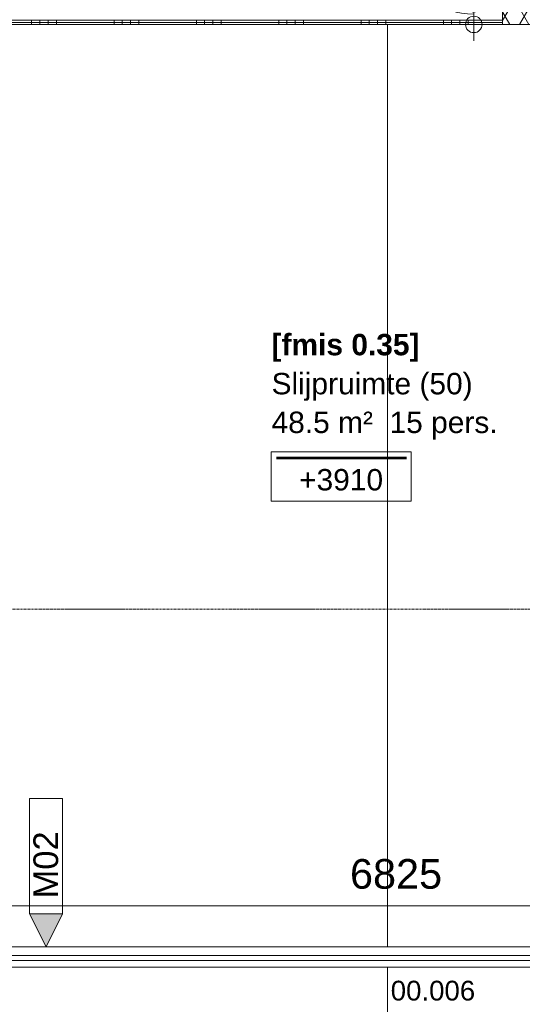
# Model space of a CAD drawing. Header units: millimetres. Extents: x 522 to 75900, y -25803 to 58941.
# Tile 111 of 134: x 46243 to 49294, y 20200 to 26179. Entities that reach past the tile are written whole.
import ezdxf

# ---------------------------------------------------------------- set-up
doc = ezdxf.new("R2010")
doc.units = ezdxf.units.MM
doc.linetypes.add('Dot', pattern=[4.7625, 0, -4.7625])
doc.linetypes.add('Grid Line', pattern=[22.225, 12.7, -3.175, 3.175, -3.175])
for name, color, linetype, lineweight in [('00_Algemeen', 7, 'Dot', 9), ('00_Algemeen-100', 7, 'Continuous', 9), ('22_Metselwerk', 7, 'Continuous', 9), ('30_Kozijnen-ramen-deuren', 7, 'Continuous', 9), ('34_Beglazing', 7, 'Continuous', 18), ('42_Dekvloeren en vloersystemen', 7, 'Continuous', 9)]:
    doc.layers.add(name, color=color, linetype=linetype, lineweight=lineweight)
doc.styles.add('Arial', font='arial.ttf', dxfattribs={"height": 180})
doc.styles.add('Arial_1', font='arial.ttf', dxfattribs={"height": 130})
doc.styles.add('Arial_3', font='arial.ttf', dxfattribs={"height": 150})
doc.styles.add('Arial_4', font='arial.ttf', dxfattribs={"height": 120})
doc.styles.add('Arial_B', font='arialbd.ttf', dxfattribs={"height": 130})
doc.dimstyles.new('1_8mm_continuous_mm_zwart_2', dxfattribs={"dimscale": 304.8, "dimtxt": 183.646692, "dimasz": 0.328084, "dimexe": 0.328084, "dimexo": 0.0625, "dimgap": 0.164042, "dimtad": 1, "dimdec": 0, "dimzin": 0, "dimdsep": 46, "dimtxsty": 'Arial', "dimblk1": 'DOTBLANK', "dimblk2": 'DOTBLANK', "dimsah": 1, "dimcen": 0.09, "dimdle": 0.328084, "dimazin": 0, "dimtfac": 1, "dimtdec": 4, "dimtix": 1, "dimtmove": 1, "dimatfit": 3, "dimfxl": 0.328084, "dimfxlon": 1, "dimtvp": 1, "dimtolj": 1, "dimtzin": 0, "dimarcsym": 2})
doc.dimstyles.new('1_8mm_continuous_mm_zwart_3', dxfattribs={"dimscale": 304.8, "dimtxt": 183.646692, "dimasz": 0.328084, "dimexe": 0.328084, "dimexo": 0.0625, "dimgap": 0.164042, "dimtad": 1, "dimdec": 0, "dimzin": 0, "dimdsep": 46, "dimtxsty": 'Arial', "dimblk1": 'DOTBLANK', "dimblk2": 'DOTBLANK', "dimsah": 1, "dimcen": 0.09, "dimdle": 0.328084, "dimazin": 0, "dimtfac": 1, "dimtdec": 4, "dimtix": 1, "dimtmove": 0, "dimatfit": 3, "dimfxl": 0.328084, "dimfxlon": 1, "dimtvp": 1, "dimtolj": 1, "dimtzin": 0, "dimarcsym": 2})
pattern_1 = [(90, (46815, 26150), (-500, -1e-11), []), (90, (46865, 26150), (-500, -1e-11), []), (90, (46915, 26150), (-500, -1e-11), []), (90, (46965, 26150), (-500, -1e-11), [])]

# ---------------------------------------------------------------- blocks, each defined once
blk = doc.blocks.new('32_QS - 26_47_6825 x 1300mm-8760805-100 - Plattegrond - Begane grond')
at = {"layer": '34_Beglazing'}
for p, q in [((867.85, 8.7), (-5919.05, 8.7)), ((-5919.05, -22.25), (867.85, -22.25))]:
    blk.add_line(p, q, dxfattribs=at)
blk = doc.blocks.new('00_TAG_ROOM_roomtag2 - 5_ volledig met plafondhoogte-11202087-100 - Plattegrond - Begane grond')
at = {"layer": '00_Algemeen', "linetype": 'Continuous'}
for p, q in [((0, -5.7), (0, -2.7)), ((0, -2.7), (8.5, -2.7)), ((8.5, -2.7), (8.5, -5.7)), ((0.322, -3.01), (8.215, -3.01)), ((0.322, -3.033), (8.215, -3.033)), ((0.322, -3.061), (8.215, -3.061)), ((0.322, -3.095), (8.215, -3.095)), ((0.322, -3.123), (8.215, -3.123)), ((8.5, -5.7), (0, -5.7))]:
    blk.add_line(p, q, dxfattribs=at)
blk = doc.blocks.new('00_TAG-WA_wall tag_BAR - Type Mark_7x2-7455557-100 - Plattegrond - Begane grond')
at = {"layer": '00_Algemeen', "linetype": 'Continuous'}
blk.add_hatch(color=256, dxfattribs=at).paths.add_polyline_path([(0, -2), (-1, 0), (1, 0)], flags=0)
for p, q in [((-1, 7), (-1, 0)), ((1, 7), (-1, 7)), ((1, 0), (1, 7)), ((-1, 0), (1, 0)), ((1, 0), (-1, 0)), ((-1, 0), (0, -2)), ((0, -2), (1, 0))]:
    blk.add_line(p, q, dxfattribs=at)
blk = doc.blocks.new('DIMBLOCK149-100 - Plattegrond - Begane grond')
at = {"layer": '00_Algemeen-100', "transparency": 16777216}
for p, q in [((49099.9, 26275), (48899.9, 26275)), ((48999.9, 26275), (48999.9, 26050)), ((48999.9, 26275), (49099.9, 26275)), ((49099.9, 26150), (48899.9, 26150)), ((48999.9, 26150), (49099.9, 26150))]:
    blk.add_line(p, q, dxfattribs=at)
for centre in [(48999.9, 26275), (48999.9, 26150)]:
    blk.add_circle(centre, 50, dxfattribs=at)
blk.add_ellipse((48999.9, 26282.2), major_axis=(-191.3, 0), ratio=0.36449, start_param=0, end_param=1.570796, dxfattribs=at)
at = {"layer": '00_Algemeen-100', "color": 0, "transparency": 16777216, "insert": (48716.2, 26282.2), "char_height": 180, "width": 498.389, "attachment_point": 1, "rotation": 90, "line_spacing_factor": 0.941778, "style": 'Arial'}
blk.add_mtext('125', dxfattribs=at)
blk = doc.blocks.new('_DotBlank')
at = {"color": 0, "linetype": 'ByBlock', "lineweight": -2}
blk.add_line((-0.5, 0), (-1, 0), dxfattribs=at)
blk.add_circle((0, 0), 0.5, dxfattribs=at)
blk = doc.blocks.new('DIMBLOCK402-100 - Plattegrond - Begane grond')
at = {"layer": '00_Algemeen-100', "transparency": 16777216}
for p, q in [((45112.5, 20698.2), (45112.5, 20898.2)), ((51937.5, 20698.2), (51937.5, 20898.2)), ((45112.5, 20798.2), (51937.5, 20798.2)), ((45112.5, 20798.2), (45112.5, 20698.2)), ((51937.5, 20798.2), (51937.5, 20698.2))]:
    blk.add_line(p, q, dxfattribs=at)
for centre in [(45112.5, 20798.2), (51937.5, 20798.2)]:
    blk.add_circle(centre, 50, dxfattribs=at)
at = {"layer": '00_Algemeen-100', "color": 0, "transparency": 16777216, "insert": (48248.1, 21081.9), "char_height": 180, "width": 664.518, "attachment_point": 1, "line_spacing_factor": 0.941778, "style": 'Arial'}
blk.add_mtext('6825', dxfattribs=at)

msp = doc.modelspace()

# ---------------------------------------------------------------- hatches: boundary and pattern name
at = {"layer": '22_Metselwerk'}
h = msp.add_hatch(dxfattribs=at)
h.set_pattern_fill('FP_9', color=256, angle=-120, style=0, pattern_type=2)
h.set_pattern_definition([(60, (0, 0), (-86.60254, 50), []), (120, (0, 0), (-86.60254, -50), [])])
h.paths.add_polyline_path([(53075, 26150), (53075, 26335), (49175, 26335), (49175, 26150), (52765.4, 26150)], flags=0)
at = {"layer": '22_Metselwerk', "true_color": 0x808080}
h = msp.add_hatch(dxfattribs=at)
h.set_pattern_fill('FP_108', color=8, angle=-90, style=0, pattern_type=2)
h.set_pattern_definition(pattern_1)
h.paths.add_polyline_path([(49175, 26162.5), (49175, 26175), (44490, 26175), (44490, 26162.5), (48703.7, 26162.5)], flags=0)
h.paths.add_polyline_path([(44415, 26162.5), (44415, 26175), (44030, 26175), (44030, 26162.5), (44402.5, 26162.5)], flags=0)
h = msp.add_hatch(dxfattribs=at)
h.set_pattern_fill('FP_108', color=8, angle=-90, style=0, pattern_type=2)
h.set_pattern_definition(pattern_1)
h.paths.add_polyline_path([(49175, 26150), (49175, 26162.5), (44502.5, 26162.5), (44502.5, 26150), (48703.7, 26150)], flags=0)
h.paths.add_polyline_path([(44390, 26150), (44402.5, 26150), (44402.5, 26162.5), (44042.5, 26162.5), (44042.5, 26150), (44235.8, 26150)], flags=0)

# ---------------------------------------------------------------- linework, layer by layer
at = {"layer": '00_Algemeen', "color": 16, "linetype": 'Grid Line', "true_color": 0x800000}
msp.add_line((5086.3, 22600), (57181.4, 22600), dxfattribs=at)
at = {"layer": '22_Metselwerk'}
for p, q in [((49175, 26150), (49175, 28807.5)), ((44490, 26175), (49175, 26175)), ((44502.5, 26162.5), (49175, 26162.5)), ((44515, 26150), (53075, 26150)), ((44515.5, 20550), (53075, 20550)), ((53075, 20425), (44515.5, 20425))]:
    msp.add_line(p, q, dxfattribs=at)
at = {"layer": '42_Dekvloeren en vloersystemen', "color": 7, "true_color": 0xffffff}
for p, q in [((48475, 20550), (48475, 26150)), ((48475, 10620), (48475, 20425))]:
    msp.add_line(p, q, dxfattribs=at)

# ---------------------------------------------------------------- block references
at = {"layer": '00_Algemeen', "linetype": 'Continuous', "xscale": 99.99999999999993, "yscale": 99.99999999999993, "zscale": 99.99999999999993}
for name, p in [('00_TAG_ROOM_roomtag2 - 5_ volledig met plafondhoogte-11202087-100 - Plattegrond - Begane grond', (47768.9, 23824.2)), ('00_TAG-WA_wall tag_BAR - Type Mark_7x2-7455557-100 - Plattegrond - Begane grond', (46402.9, 20748.7))]:
    msp.add_blockref(name, p, dxfattribs=at)
at = {"layer": '30_Kozijnen-ramen-deuren'}
msp.add_blockref('32_QS - 26_47_6825 x 1300mm-8760805-100 - Plattegrond - Begane grond', (51050.6, 20487.5), dxfattribs=at)

# ---------------------------------------------------------------- texts
at = {"layer": '00_Algemeen', "color": 5, "linetype": 'Continuous', "true_color": 0x0000ff, "insert": (47771.9, 24270.9), "char_height": 130, "width": 1098.312, "attachment_point": 1, "style": 'Arial_B'}
msp.add_mtext('[fmis 0.35]', dxfattribs=at)
at = {"layer": '00_Algemeen', "linetype": 'Continuous', "char_height": 130, "attachment_point": 1, "style": 'Arial_1'}
for s, insert, width in [('Slijpruimte (50)', (47771.9, 24033.8), 1459.071), ('48.5 m²', (47771.9, 23798.8), 737.552), ('48.5 m²  15 pers.', (47771.9, 23798.8), 1659.493), ('+3910', (47939.1, 23450.3), 609.282)]:
    msp.add_mtext(s, dxfattribs=dict(at, insert=insert, width=width))
at = {"layer": '00_Algemeen', "linetype": 'Continuous', "insert": (46325.9, 20842.7), "char_height": 150, "width": 505.063, "attachment_point": 1, "rotation": 90, "style": 'Arial_3'}
msp.add_mtext('M02', dxfattribs=at)
at = {"layer": '30_Kozijnen-ramen-deuren', "insert": (48495.5, 20343.1), "char_height": 120, "width": 665.401, "attachment_point": 1, "style": 'Arial_4'}
msp.add_mtext('00.006', dxfattribs=at)

# ---------------------------------------------------------------- dimensions: what is measured, and where the dimension line sits
at = {"layer": '00_Algemeen', "linetype": 'Continuous'}
dim = msp.add_linear_dim(base=(48999.9, 26150), p1=(49099.9, 26275), p2=(49099.9, 26150), angle=90, dimstyle='1_8mm_continuous_mm_zwart_2', override={"dimpost": '<>', "dimfxl": 125}, dxfattribs=at)
dim.commit()
dim.dimension.update_dxf_attribs({"geometry": 'DIMBLOCK149-100 - Plattegrond - Begane grond', "text_midpoint": (48836.2, 26531.4), "dimtype": 160, "text_rotation": 90})
dim = msp.add_linear_dim(base=(51937.5, 20798.2), p1=(45112.5, 20698.2), p2=(51937.5, 20698.2), dimstyle='1_8mm_continuous_mm_zwart_3', override={"dimpost": '<>', "dimfxl": 6825}, dxfattribs=at)
dim.commit()
dim.dimension.update_dxf_attribs({"geometry": 'DIMBLOCK402-100 - Plattegrond - Begane grond', "text_midpoint": (48525, 20940.1)})

doc.saveas('drawing.dxf')
